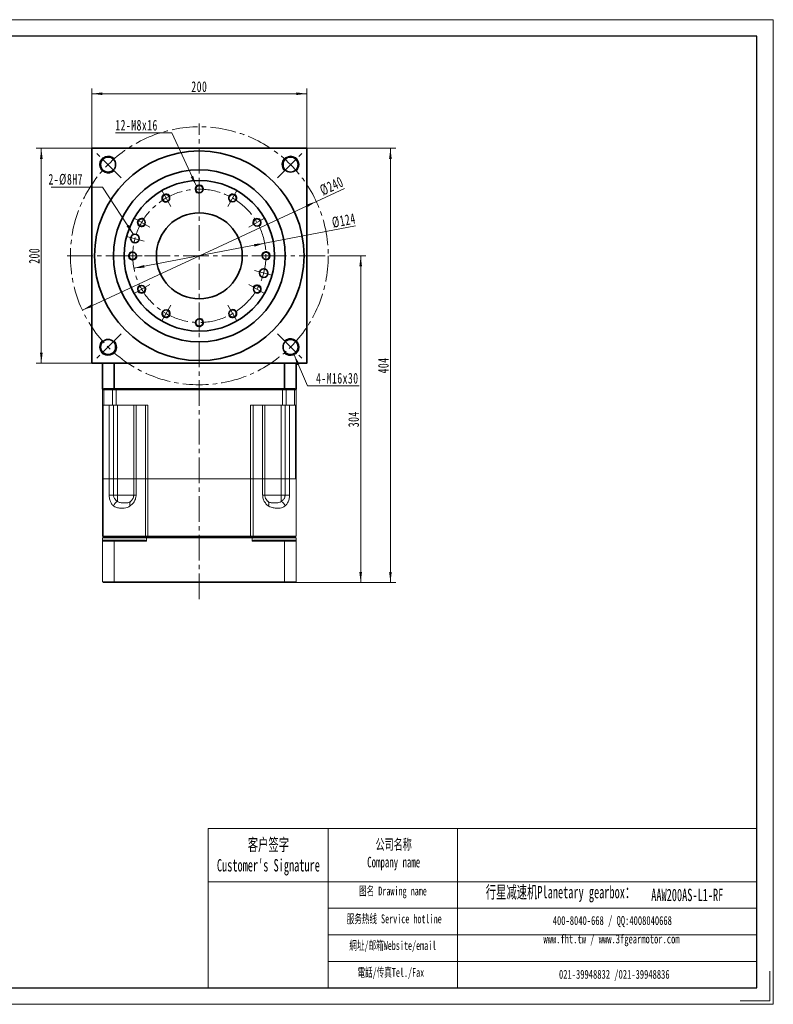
# Model space of a CAD drawing. Header units: millimetres. Extents: x 1279 to 2575, y -336 to 638.
# Tile 3 of 3: x 1873 to 2575, y -336 to 580. Entities that reach past the tile are written whole.
import ezdxf

# ---------------------------------------------------------------- set-up
doc = ezdxf.new("R2010")
doc.units = ezdxf.units.MM
doc.header["$LTSCALE"] = 2
doc.linetypes.add('点画线', pattern=[18, 12, -2, 2, -2])
doc.layers.get('0').update_dxf_attribs({"lineweight": 18})
for name, color, linetype, lineweight in [('7标注层', 4, 'Continuous', 18), ('SLD-0', 7, 'Continuous', 18), ('中心线层', 1, '点画线', 18), ('图框_外框线', 7, 'Continuous', 18), ('尺寸线层', 3, 'Continuous', 18), ('粗实线', 7, 'Continuous', 50), ('粗实线层', 7, 'Continuous', 35)]:
    doc.layers.add(name, color=color, linetype=linetype, lineweight=lineweight)
doc.styles.add('SLDTEXTSTYLE4', font='txt', dxfattribs={"width": 0.611111})
doc.styles.get("Standard").update_dxf_attribs({"font": 'txt', "width": 0.707})
doc.styles.add('标准', font='txt', dxfattribs={"width": 0.667})
doc.dimstyles.new('a4-1-1.5', dxfattribs={"dimtxt": 4.5, "dimasz": 4.5, "dimexe": 2.25, "dimexo": 0, "dimgap": 0.75, "dimtad": 1, "dimdec": 3, "dimdsep": 46, "dimtxsty": '标准', "dimblk": '_CAXARROW', "dimcen": 0, "dimdle": 6, "dimazin": 2, "dimtfac": 0.707107, "dimtdec": 3, "dimtix": 1, "dimtmove": 2, "dimatfit": 3, "dimfxl": 0, "dimfrac": 2, "dimtolj": 1, "dimtzin": 0, "dimarcsym": 0})

# ---------------------------------------------------------------- blocks, each defined once
blk = doc.blocks.new('*X31')
at = {"layer": '尺寸线层', "linetype": 'Continuous'}
for points in [[(1940.55, 511.22), (1950.45, 512.46), (1950.45, 509.99)], [(2140.55, 511.22), (2130.65, 512.46), (2130.65, 509.99)]]:
    blk.add_hatch(color=0, dxfattribs=at).paths.add_polyline_path(points, flags=0)
at = {"layer": '尺寸线层', "color": 0, "linetype": 'Continuous'}
for p, q in [((1940.55, 460.45), (1940.55, 516.17)), ((2140.55, 460.45), (2140.55, 516.17)), ((1940.55, 511.22), (2140.55, 511.22))]:
    blk.add_line(p, q, dxfattribs=at)
at = {"layer": '尺寸线层', "color": 0, "insert": (2040.55, 517.74), "char_height": 9.9, "width": 28.1447, "attachment_point": 5, "line_spacing_factor": 1.15057, "style": '标准'}
blk.add_mtext('\\T1.1;200', dxfattribs=at)
blk = doc.blocks.new('_CAXARROW')
blk.add_hatch(color=0).paths.add_polyline_path([(0, 0), (-1, 0.125), (-1, -0.125)], flags=0)
blk = doc.blocks.new('*X32')
at = {"layer": '尺寸线层', "linetype": 'Continuous'}
for points in [[(1893.54, 460.45), (1892.3, 450.55), (1894.78, 450.55)], [(1893.54, 260.45), (1892.3, 270.35), (1894.78, 270.35)]]:
    blk.add_hatch(color=0, dxfattribs=at).paths.add_polyline_path(points, flags=0)
at = {"layer": '尺寸线层', "color": 0, "linetype": 'Continuous'}
for p, q in [((1940.55, 460.45), (1888.59, 460.45)), ((1893.54, 260.45), (1893.54, 460.45)), ((1940.55, 260.45), (1888.59, 260.45))]:
    blk.add_line(p, q, dxfattribs=at)
at = {"layer": '尺寸线层', "color": 0, "insert": (1887.02, 360.45), "char_height": 9.9, "width": 28.1447, "attachment_point": 5, "rotation": 90, "line_spacing_factor": 1.15057, "style": '标准'}
blk.add_mtext('\\T1.1;200', dxfattribs=at)
blk = doc.blocks.new('*X33')
at = {"layer": '尺寸线层', "linetype": 'Continuous'}
blk.add_hatch(color=0, dxfattribs=at).paths.add_polyline_path([(42.08, -44.07), (35.64, -36.46), (37.71, -35.11)], flags=0)
at = {"layer": '尺寸线层', "color": 0}
for p, q in [((13.31, 0), (0, 0)), ((0, 0), (0, 0)), ((0, 0), (-34.44, 0))]:
    blk.add_line(p, q, dxfattribs=at)
at = {"layer": '尺寸线层', "color": 0, "linetype": 'Continuous'}
blk.add_line((42.08, -44.07), (13.31, 0), dxfattribs=at)
at = {"layer": '尺寸线层', "color": 0, "insert": (-4.95, 1.98), "char_height": 9.9, "width": 58.9895, "attachment_point": 9, "line_spacing_factor": 1.15057, "style": '标准'}
blk.add_mtext('\\T1.1;2-%%C8H7', dxfattribs=at)
blk = doc.blocks.new('*X34')
at = {"layer": '尺寸线层', "linetype": 'Continuous'}
blk.add_hatch(color=0, dxfattribs=at).paths.add_polyline_path([(30.89, -49.56), (25.62, -41.09), (27.87, -40.05)], flags=0)
at = {"layer": '尺寸线层', "color": 0}
for p, q in [((0, 0), (-44.22, 0)), ((8.02, 0), (0, 0)), ((0, 0), (0, 0))]:
    blk.add_line(p, q, dxfattribs=at)
at = {"layer": '尺寸线层', "color": 0, "linetype": 'Continuous'}
blk.add_line((30.89, -49.56), (8.02, 0), dxfattribs=at)
at = {"layer": '尺寸线层', "color": 0, "insert": (-4.95, 1.98), "char_height": 9.9, "width": 78.5499, "attachment_point": 9, "line_spacing_factor": 1.15057, "style": '标准'}
blk.add_mtext('\\T1.1;12-M8x16', dxfattribs=at)
blk = doc.blocks.new('*X35')
at = {"layer": '尺寸线层', "linetype": 'Continuous'}
for points in [[(2101.45, 372.07), (2091.96, 369), (2091.49, 371.43)], [(1979.64, 348.84), (1989.6, 349.47), (1989.14, 351.91)]]:
    blk.add_hatch(color=0, dxfattribs=at).paths.add_polyline_path(points, flags=0)
at = {"layer": '尺寸线层', "color": 0, "linetype": 'Continuous'}
blk.add_line((2185.96, 388.19), (1979.64, 348.84), dxfattribs=at)
at = {"layer": '尺寸线层', "color": 0, "insert": (2174.99, 393.2), "char_height": 9.9, "width": 39.3557, "attachment_point": 5, "rotation": 10.79811, "line_spacing_factor": 1.15057, "style": '标准'}
blk.add_mtext('\\T1.1;%%C124', dxfattribs=at)
blk = doc.blocks.new('*X36')
at = {"layer": '尺寸线层', "linetype": 'Continuous'}
for points in [[(2149.39, 410.98), (2140.93, 405.69), (2139.89, 407.93)], [(1931.7, 309.92), (1941.2, 312.97), (1940.16, 315.21)]]:
    blk.add_hatch(color=0, dxfattribs=at).paths.add_polyline_path(points, flags=0)
at = {"layer": '尺寸线层', "color": 0, "linetype": 'Continuous'}
blk.add_line((2175.49, 423.1), (1931.7, 309.92), dxfattribs=at)
at = {"layer": '尺寸线层', "color": 0, "insert": (2163.69, 425.32), "char_height": 9.9, "width": 39.0622, "attachment_point": 5, "rotation": 24.90217, "line_spacing_factor": 1.15057, "style": '标准'}
blk.add_mtext('\\T1.1;%%C240', dxfattribs=at)
blk = doc.blocks.new('*X37')
at = {"layer": '尺寸线层', "linetype": 'Continuous'}
blk.add_hatch(color=0, dxfattribs=at).paths.add_polyline_path([(-15.45, 28.83), (-10.39, 20.23), (-12.66, 19.25)], flags=0)
at = {"layer": '尺寸线层', "color": 0, "linetype": 'Continuous'}
blk.add_line((-15.45, 28.83), (-3, 0), dxfattribs=at)
at = {"layer": '尺寸线层', "color": 0}
for p, q in [((-3, 0), (0, 0)), ((0, 0), (45, 0)), ((0, 0), (0, 0))]:
    blk.add_line(p, q, dxfattribs=at)
at = {"layer": '尺寸线层', "color": 0, "insert": (4.95, 1.98), "char_height": 9.9, "width": 80.0907, "attachment_point": 7, "line_spacing_factor": 1.15057, "style": '标准'}
blk.add_mtext('\\T1.1;4-M16x30', dxfattribs=at)
blk = doc.blocks.new('*X43')
at = {"layer": '尺寸线层', "linetype": 'Continuous'}
for points in [[(2218.36, 460.45), (2217.12, 450.55), (2219.59, 450.55)], [(2218.36, 56.45), (2217.12, 66.35), (2219.59, 66.35)]]:
    blk.add_hatch(color=0, dxfattribs=at).paths.add_polyline_path(points, flags=0)
at = {"layer": '尺寸线层', "color": 0, "linetype": 'Continuous'}
for p, q in [((2140.55, 460.45), (2223.31, 460.45)), ((2218.36, 56.45), (2218.36, 460.45)), ((2129.75, 56.45), (2223.31, 56.45))]:
    blk.add_line(p, q, dxfattribs=at)
at = {"layer": '尺寸线层', "color": 0, "insert": (2211.84, 258.45), "char_height": 9.9, "width": 28.7317, "attachment_point": 5, "rotation": 90, "line_spacing_factor": 1.15057, "style": '标准'}
blk.add_mtext('\\T1.1;404', dxfattribs=at)
blk = doc.blocks.new('*X44')
at = {"layer": '尺寸线层', "linetype": 'Continuous'}
for points in [[(2190.67, 360.45), (2191.91, 350.55), (2189.43, 350.55)], [(2190.67, 56.45), (2191.91, 66.35), (2189.43, 66.35)]]:
    blk.add_hatch(color=0, dxfattribs=at).paths.add_polyline_path(points, flags=0)
at = {"layer": '尺寸线层', "color": 0, "linetype": 'Continuous'}
for p, q in [((2163.55, 360.45), (2195.62, 360.45)), ((2190.67, 360.45), (2190.67, 56.45)), ((2129.75, 56.45), (2195.62, 56.45))]:
    blk.add_line(p, q, dxfattribs=at)
at = {"layer": '尺寸线层', "color": 0, "insert": (2184.15, 208.45), "char_height": 9.9, "width": 28.2915, "attachment_point": 5, "rotation": 90, "line_spacing_factor": 1.15057, "style": '标准'}
blk.add_mtext('\\T1.1;304', dxfattribs=at)

msp = doc.modelspace()

# ---------------------------------------------------------------- linework, layer by layer
at = {"color": 7, "linetype": 'Continuous', "lineweight": 15}
for p, q in [((1951.3466, 236.4509), (1950.5466, 235.6509)), ((1951.851, 235.6509), (1950.5466, 235.6509)), ((1950.5466, 221.4509), (1950.5466, 235.6509)), ((1951.3466, 236.4509), (1952.4423, 236.4509)), ((1951.851, 235.6509), (1952.4423, 236.4509)), ((1959.7191, 235.6509), (1951.851, 235.6509)), ((1951.851, 235.6509), (1951.851, 221.4509)), ((1952.4423, 236.4509), (1960.258, 236.4509)), ((1959.7191, 235.6509), (1960.258, 236.4509)), ((1959.7191, 221.4509), (1959.7191, 235.6509)), ((1963.0869, 235.6509), (1959.7191, 235.6509)), ((1960.258, 236.4509), (1963.0869, 236.4509)), ((1963.0869, 235.6509), (1963.0869, 236.4509)), ((1963.0869, 236.4509), (2118.0063, 236.4509)), ((1963.0869, 235.6509), (1963.0869, 221.4509)), ((2118.0063, 235.6509), (1963.0869, 235.6509)), ((2118.0063, 235.6509), (2118.0063, 236.4509)), ((2118.0063, 236.4509), (2120.8352, 236.4509)), ((2118.0063, 221.4509), (2118.0063, 235.6509)), ((2121.3741, 235.6509), (2118.0063, 235.6509)), ((2121.3741, 235.6509), (2120.8352, 236.4509)), ((2120.8352, 236.4509), (2128.651, 236.4509)), ((2121.3741, 235.6509), (2121.3741, 221.4509)), ((2129.2423, 235.6509), (2121.3741, 235.6509)), ((2129.2423, 235.6509), (2128.651, 236.4509)), ((2128.651, 236.4509), (2129.7466, 236.4509)), ((2129.2423, 221.4509), (2129.2423, 235.6509)), ((2130.5466, 235.6509), (2129.2423, 235.6509)), ((2130.5466, 235.6509), (2129.7466, 236.4509)), ((2130.5466, 235.6509), (2130.5466, 221.4509)), ((1951.851, 221.4509), (1950.5466, 221.4509)), ((1950.5466, 152.9509), (1950.5466, 221.4509)), ((1951.1876, 221.4509), (1951.1876, 152.9509)), ((1951.851, 221.4509), (1959.7191, 221.4509)), ((1956.6501, 152.9509), (1956.6501, 221.4509)), ((1963.0869, 221.4509), (1959.7191, 221.4509)), ((1960.7426, 221.4509), (1960.7426, 152.9509)), ((1992.7842, 221.4509), (1963.0869, 221.4509)), ((1964.5326, 221.4509), (1964.5326, 152.9509)), ((1979.5326, 152.9509), (1979.5326, 221.4509)), ((1981.6601, 221.4509), (1981.6601, 152.9509)), ((1990.3348, 152.9509), (1990.3348, 221.4509)), ((1992.7842, 221.4509), (1992.7842, 152.9509)), ((2118.0063, 221.4509), (2088.309, 221.4509)), ((2088.309, 152.9509), (2088.309, 221.4509)), ((2090.7584, 221.4509), (2090.7584, 152.9509)), ((2099.4331, 152.9509), (2099.4331, 221.4509)), ((2101.5606, 221.4509), (2101.5606, 152.9509)), ((2116.5606, 221.4509), (2116.5606, 152.9509)), ((2121.3741, 221.4509), (2118.0063, 221.4509)), ((2120.3506, 152.9509), (2120.3506, 221.4509)), ((2121.3741, 221.4509), (2129.2423, 221.4509)), ((2124.4432, 221.4509), (2124.4432, 152.9509)), ((2130.5466, 221.4509), (2129.2423, 221.4509)), ((2129.9056, 152.9509), (2129.9056, 221.4509)), ((2130.5466, 221.4509), (2130.5466, 152.9509)), ((1950.5466, 99.7509), (1950.5466, 152.9509)), ((1950.5466, 152.9509), (1951.1876, 152.9509)), ((1951.1876, 152.9509), (1950.5466, 152.9509)), ((1951.1876, 152.9509), (1951.1876, 99.7509)), ((1951.1876, 152.9509), (1956.6501, 152.9509)), ((1956.6501, 152.9509), (1951.1876, 152.9509)), ((1956.6501, 137.9509), (1956.6501, 152.9509)), ((1956.6501, 152.9509), (1960.7426, 152.9509)), ((1960.7426, 152.9509), (1956.6501, 152.9509)), ((1960.7426, 152.9509), (1960.7426, 137.9509)), ((1964.5326, 152.9509), (1960.7426, 152.9509)), ((1960.7426, 152.9509), (1964.5326, 152.9509)), ((1964.5326, 137.9509), (1964.5326, 152.9509)), ((1979.5326, 152.9509), (1964.5326, 152.9509)), ((1964.5326, 152.9509), (1979.5326, 152.9509)), ((1979.5326, 137.9509), (1979.5326, 152.9509)), ((1979.5326, 152.9509), (1981.6601, 152.9509)), ((1981.6601, 152.9509), (1979.5326, 152.9509)), ((1981.6601, 152.9509), (1981.6601, 137.9509)), ((1981.6601, 152.9509), (1990.3348, 152.9509)), ((1990.3348, 152.9509), (1981.6601, 152.9509)), ((1990.3348, 99.7509), (1990.3348, 152.9509)), ((1990.3348, 152.9509), (1992.7842, 152.9509)), ((1992.7842, 152.9509), (1990.3348, 152.9509)), ((1992.7842, 152.9509), (1992.7842, 99.7509)), ((1992.7842, 152.9509), (2088.309, 152.9509)), ((2088.309, 152.9509), (1992.7842, 152.9509)), ((2088.309, 99.7509), (2088.309, 152.9509)), ((2088.309, 152.9509), (2090.7584, 152.9509)), ((2090.7584, 152.9509), (2088.309, 152.9509)), ((2090.7584, 152.9509), (2090.7584, 99.7509)), ((2090.7584, 152.9509), (2099.4331, 152.9509)), ((2099.4331, 152.9509), (2090.7584, 152.9509)), ((2099.4331, 137.9509), (2099.4331, 152.9509)), ((2099.4331, 152.9509), (2101.5606, 152.9509)), ((2101.5606, 152.9509), (2099.4331, 152.9509)), ((2101.5606, 152.9509), (2101.5606, 137.9509)), ((2116.5606, 152.9509), (2101.5606, 152.9509)), ((2101.5606, 152.9509), (2116.5606, 152.9509)), ((2116.5606, 137.9509), (2116.5606, 152.9509)), ((2120.3506, 152.9509), (2116.5606, 152.9509)), ((2116.5606, 152.9509), (2120.3506, 152.9509)), ((2120.3506, 137.9509), (2120.3506, 152.9509)), ((2120.3506, 152.9509), (2124.4432, 152.9509)), ((2124.4432, 152.9509), (2120.3506, 152.9509)), ((2124.4432, 152.9509), (2124.4432, 137.9509)), ((2124.4432, 152.9509), (2130.5466, 152.9509)), ((2129.9056, 152.9509), (2124.4432, 152.9509)), ((2130.5466, 99.7509), (2130.5466, 152.9509)), ((1956.6501, 137.9509), (1960.7426, 137.9509)), ((1960.7426, 137.9509), (1964.5326, 137.9509)), ((1964.5326, 137.9509), (1979.5326, 137.9509)), ((1964.5326, 137.9509), (1964.5326, 131.9311)), ((1981.6601, 137.9509), (1979.5326, 137.9509)), ((2099.4331, 137.9509), (2101.5606, 137.9509)), ((2101.5606, 137.9509), (2116.5606, 137.9509)), ((2116.5606, 137.9509), (2116.5606, 131.9311)), ((2116.5606, 137.9509), (2120.3506, 137.9509)), ((2124.4432, 137.9509), (2120.3506, 137.9509)), ((1950.5466, 99.7509), (1951.1876, 99.7509)), ((1950.5466, 99.7509), (1951.3466, 98.9509)), ((1950.5466, 98.1509), (1950.5466, 95.1509)), ((1991.4931, 98.1509), (1950.5466, 98.1509)), ((1950.5466, 95.1509), (1950.5466, 57.2509)), ((1961.1741, 95.1509), (1950.5466, 95.1509)), ((1951.1876, 99.7509), (1990.3348, 99.7509)), ((1951.1876, 99.7509), (1951.8851, 98.9509)), ((1951.3466, 98.9509), (1991.6973, 98.9509)), ((1951.3466, 95.9509), (1961.477, 95.9509)), ((1990.7267, 98.9509), (1951.8851, 98.9509)), ((1961.1741, 57.2509), (1961.1741, 95.1509)), ((1991.4931, 95.1509), (1961.1741, 95.1509)), ((1961.477, 95.9509), (1990.0529, 95.9509)), ((1990.3348, 99.7509), (1992.7842, 99.7509)), ((1990.3348, 99.7509), (1990.7267, 98.9509)), ((1991.4931, 95.1509), (1991.4931, 98.1509)), ((2089.6001, 98.1509), (1991.4931, 98.1509)), ((1991.6973, 98.9509), (2089.3959, 98.9509)), ((1992.7842, 99.7509), (2088.309, 99.7509)), ((1992.7842, 99.7509), (1992.7842, 98.9509)), ((2088.309, 98.9509), (1992.7842, 98.9509)), ((2088.309, 99.7509), (2090.7584, 99.7509)), ((2088.309, 98.9509), (2088.309, 99.7509)), ((2089.3959, 98.9509), (2129.7466, 98.9509)), ((2089.6001, 98.1509), (2089.6001, 95.1509)), ((2130.5466, 98.1509), (2089.6001, 98.1509)), ((2119.9191, 95.1509), (2089.6001, 95.1509)), ((2090.3665, 98.9509), (2090.7584, 99.7509)), ((2129.7466, 98.9509), (2090.3665, 98.9509)), ((2090.7584, 99.7509), (2130.5466, 99.7509)), ((2091.0403, 95.9509), (2119.6162, 95.9509)), ((2119.6162, 95.9509), (2129.7466, 95.9509)), ((2119.9191, 95.1509), (2119.9191, 57.2509)), ((2130.5466, 95.1509), (2119.9191, 95.1509)), ((2130.5466, 95.1509), (2130.5466, 98.1509)), ((2130.5466, 57.2509), (2130.5466, 95.1509)), ((1950.5466, 57.2509), (1961.1741, 57.2509)), ((1961.477, 56.4509), (1951.3466, 56.4509)), ((1961.1741, 57.2509), (2119.9191, 57.2509)), ((2119.6162, 56.4509), (1961.477, 56.4509)), ((2129.7466, 56.4509), (2119.6162, 56.4509)), ((2119.9191, 57.2509), (2130.5466, 57.2509))]:
    msp.add_line(p, q, dxfattribs=at)
msp.add_line((2160.4607, -172.3459), (2160.4607, -320.3917))
for centre, radius, start, end in [((1967.1901, 125.45), 7.0047, 112.2952665, 159.3718253), ((1979.1307, 129.8242), 3.3657, 141.2467564, 214.5020006), ((2101.9625, 129.8242), 3.3657, 325.4979994, 38.7532436), ((2113.9032, 125.45), 7.0047, 20.6281747, 67.7047335), ((2040.5466, 185.1509), 102.5, 240.4869949, 241.4078774), ((2040.5466, 185.1509), 102.5, 298.5921226, 299.5130051)]:
    msp.add_arc(centre, radius, start, end, dxfattribs=at)
for points, knots in [([(1960.6345, 127.9178), (1960.3795, 128.1568), (1959.7734, 128.7247), (1958.9163, 129.822), (1958.1122, 131.1943), (1957.4725, 132.728), (1957.0062, 134.3741), (1956.7082, 136.1343), (1956.6694, 137.3455), (1956.6501, 137.9509)], [0, 0, 0, 0, 1.25141625, 2.97427121, 4.69583669, 6.30778862, 7.91856099, 9.5177262, 11.11631517, 11.11631517, 11.11631517, 11.11631517]), ([(1960.7426, 137.9509), (1960.7928, 137.3215), (1960.8514, 136.5863), (1961.307, 135.2053), (1962.128, 133.7615), (1963.4142, 132.5937), (1964.2913, 132.074), (1964.5326, 131.9311)], [0, 0, 0, 0, 1.7180794, 2.00681349, 4.12606595, 6.54573143, 7.46399079, 7.46399079, 7.46399079, 7.46399079]), ([(1981.6601, 137.9509), (1981.6535, 137.6546), (1981.6318, 136.6897), (1981.358, 135.0764), (1980.7351, 133.2041), (1979.8332, 131.5116), (1978.4373, 129.5952), (1977.172, 128.5749), (1976.357, 127.9178)], [0, 0, 0, 0, 0.83100156, 2.70515334, 4.58063208, 6.47071414, 8.36263912, 11.78658051, 11.78658051, 11.78658051, 11.78658051]), ([(1976.506, 131.9311), (1976.9658, 132.3179), (1977.6641, 132.9053), (1978.4772, 134.0649), (1979.066, 135.2171), (1979.402, 136.3881), (1979.5204, 137.3702), (1979.5289, 137.773), (1979.5326, 137.9509)], [0, 0, 0, 0, 2.17534723, 3.30338679, 4.42914988, 5.95037081, 6.52705842, 6.98357783, 6.98357783, 6.98357783, 6.98357783]), ([(2104.7362, 127.9178), (2104.4164, 128.1568), (2103.6562, 128.7247), (2102.5414, 129.822), (2101.4673, 131.1943), (2100.5901, 132.728), (2099.9384, 134.3741), (2099.5163, 136.1343), (2099.4608, 137.3455), (2099.4331, 137.9509)], [0, 0, 0, 0, 1.32730253, 3.15463196, 4.98059372, 6.69029493, 8.39874505, 10.09488414, 11.79041206, 11.79041206, 11.79041206, 11.79041206]), ([(2101.5606, 137.9509), (2101.6037, 137.3215), (2101.654, 136.5863), (2102.0391, 135.2053), (2102.7237, 133.7615), (2103.7455, 132.5937), (2104.4056, 132.074), (2104.5872, 131.9311)], [0, 0, 0, 0, 1.60705195, 1.87712717, 3.85942717, 6.1227266, 6.98164529, 6.98164529, 6.98164529, 6.98164529]), ([(2116.5606, 131.9311), (2117.1651, 132.3179), (2118.0831, 132.9053), (2119.0888, 134.0649), (2119.802, 135.2171), (2120.1976, 136.3881), (2120.3363, 137.3702), (2120.3463, 137.773), (2120.3506, 137.9509)], [0, 0, 0, 0, 2.3258383, 3.53191591, 4.73555957, 6.36201895, 6.97860195, 7.46670349, 7.46670349, 7.46670349, 7.46670349]), ([(2124.4432, 137.9509), (2124.4385, 137.6546), (2124.4232, 136.6897), (2124.2311, 135.0764), (2123.7882, 133.2041), (2123.1331, 131.5116), (2122.0984, 129.5952), (2121.1011, 128.5749), (2120.4587, 127.9178)], [0, 0, 0, 0, 0.78341873, 2.55025728, 4.31834682, 6.10020348, 7.88379756, 11.11168535, 11.11168535, 11.11168535, 11.11168535]), ([(1964.5326, 131.9311), (1964.6461, 131.8563), (1965.1805, 131.5045), (1966.2425, 131.0708), (1968.3109, 130.6523), (1970.6396, 130.5708), (1972.9318, 130.6556), (1974.7612, 130.9048), (1975.9454, 131.6014), (1976.506, 131.9311)], [0, 0, 0, 0, 0.37086152, 1.74660437, 3.15894507, 6.23308277, 8.36767356, 10.52459019, 12.4631246, 12.4631246, 12.4631246, 12.4631246]), ([(2104.5872, 131.9311), (2104.6923, 131.8563), (2105.1872, 131.5045), (2106.113, 131.0708), (2107.8244, 130.6523), (2109.8427, 130.5708), (2112.362, 130.6556), (2114.6149, 130.9048), (2115.9355, 131.6014), (2116.5606, 131.9311)], [0, 0, 0, 0, 0.37081941, 1.74640602, 3.15858632, 6.2323749, 8.36672328, 10.52339495, 12.46170921, 12.46170921, 12.46170921, 12.46170921]), ([(1976.357, 127.9178), (1975.8918, 127.62), (1974.9609, 127.0243), (1973.0738, 126.2677), (1970.7426, 125.7773), (1968.3262, 125.6764), (1966.2508, 125.743), (1964.458, 125.988), (1962.7114, 126.5267), (1961.4376, 127.2422), (1960.7821, 127.7936), (1960.6345, 127.9178)], [0, 0, 0, 0, 1.45520559, 2.91154067, 5.61681055, 8.32949888, 10.21171253, 12.09272918, 14.08851505, 16.08034811, 16.65956975, 16.65956975, 16.65956975, 16.65956975]), ([(2120.4587, 127.9178), (2120.0811, 127.62), (2119.3256, 127.0243), (2117.7235, 126.2677), (2115.6336, 125.7773), (2113.3058, 125.6764), (2111.1764, 125.743), (2109.243, 125.988), (2107.2553, 126.5267), (2105.7318, 127.2422), (2104.9192, 127.7936), (2104.7362, 127.9178)], [0, 0, 0, 0, 1.45519647, 2.91152242, 5.61677535, 8.32944667, 10.21164853, 12.09265338, 14.08842675, 16.08024732, 16.65946534, 16.65946534, 16.65946534, 16.65946534])]:
    msp.add_open_spline(points, degree=3, knots=knots, dxfattribs=at)
for points in [[(1950.5466, 98.1509), (1951.3466, 98.9509)], [(1951.3466, 95.9509), (1950.5466, 95.1509)], [(1961.477, 95.9509), (1961.1741, 95.1509)], [(1991.4931, 98.1509), (1991.6973, 98.9509)], [(2089.3959, 98.9509), (2089.6001, 98.1509)], [(2119.9191, 95.1509), (2119.6162, 95.9509)], [(2129.7466, 98.9509), (2130.5466, 99.7509)], [(2129.7466, 98.9509), (2130.5466, 98.1509)], [(2130.5466, 95.1509), (2129.7466, 95.9509)], [(1950.5466, 57.2509), (1951.3466, 56.4509)], [(1961.477, 56.4509), (1961.1741, 57.2509)], [(2119.6162, 56.4509), (2119.9191, 57.2509)], [(2129.7466, 56.4509), (2130.5466, 57.2509)]]:
    msp.add_open_spline(points, degree=1, dxfattribs=at)
at = {"layer": '7标注层', "color": 0}
msp.add_line((2048.7833, -172.3459), (2048.7833, -320.3663), dxfattribs=at)
at = {"layer": '中心线层'}
for p, q in [((2040.5466, 40.932), (2040.5466, 483.4509)), ((1967.8622, 433.1353), (1944.4901, 456.5074)), ((2113.231, 433.1353), (2136.6031, 456.5074)), ((2040.5466, 430.4509), (2040.5466, 413.5618)), ((2005.5466, 421.0727), (2013.9912, 406.4463)), ((2075.5466, 421.0727), (2067.102, 406.4463)), ((1979.9248, 395.4509), (1994.5513, 387.0064)), ((2101.1684, 395.4509), (2086.5419, 387.0064)), ((1972.9318, 378.5683), (1989.2455, 374.197)), ((1917.5466, 360.4509), (2163.5466, 360.4509)), ((1970.5466, 360.4509), (1987.4358, 360.4509)), ((2110.5466, 360.4509), (2093.6574, 360.4509)), ((2108.1614, 342.3336), (2091.8477, 346.7048)), ((1979.9248, 325.4509), (1994.5513, 333.8955)), ((2101.1684, 325.4509), (2086.5419, 333.8955)), ((2005.5466, 299.8292), (2013.9912, 314.4556)), ((2075.5466, 299.8292), (2067.102, 314.4556)), ((2040.5466, 290.4509), (2040.5466, 307.3401)), ((1967.8622, 287.7665), (1944.4901, 264.3945)), ((2113.231, 287.7665), (2136.6031, 264.3945))]:
    msp.add_line(p, q, dxfattribs=at)
for radius in [120, 62]:
    msp.add_circle((2040.5466, 360.4509), radius, dxfattribs=at)
at = {"layer": '图框_外框线'}
for p, q in [((2048.7833, -172.3459), (2160.4607, -172.3459)), ((2160.4607, -172.3459), (2160.4607, -320.3663)), ((2160.4607, -172.3459), (2559.1811, -172.3459)), ((2280.7856, -172.3459), (2280.7856, -320.3663)), ((2048.7833, -221.7404), (2160.4607, -221.7404)), ((2160.4607, -221.7404), (2559.1811, -221.7404)), ((2160.4607, -246.4377), (2559.1811, -246.4377)), ((2160.4607, -271.135), (2559.1811, -271.135)), ((2160.4607, -295.8322), (2559.1811, -295.8322))]:
    msp.add_line(p, q, dxfattribs=at)
at = {"layer": '图框_外框线', "color": 3}
msp.add_lwpolyline([(1279.4257, -335.7851), (2574.5998, -335.7851), (2574.5998, 580.0881), (1279.4257, 580.0881)], close=True, dxfattribs=at)
at = {"layer": '图框_外框线', "color": 3, "lineweight": 25}
msp.add_lwpolyline([(1356.5194, -320.3663), (2559.1811, -320.3663), (2559.1811, 564.6693), (1356.5194, 564.6693)], close=True, dxfattribs=at)
at = {"layer": '图框_外框线', "color": 3}
msp.add_lwpolyline([(2571.5161, -304.9476), (2571.5161, -332.7013), (2543.7624, -332.7013)], dxfattribs=at)
at = {"layer": '粗实线', "color": 0}
msp.add_line((1951.5466, 236.4509), (2129.5466, 236.4509), dxfattribs=at)
at = {"layer": '粗实线层'}
for p, q in [((1950.5466, 236.4509), (1950.5466, 260.4509)), ((1961.1741, 236.4509), (1961.1741, 260.4509)), ((2119.9191, 236.4509), (2119.9191, 260.4509)), ((2130.5466, 236.4509), (2130.5466, 260.4509)), ((2130.5466, 236.4509), (1950.5466, 236.4509)), ((1950.5466, 236.4509), (2130.5466, 236.4509))]:
    msp.add_line(p, q, dxfattribs=at)
msp.add_lwpolyline([(1940.5466, 260.4509), (1940.5466, 460.4509), (2140.5466, 460.4509), (2140.5466, 260.4509)], close=True, dxfattribs=at)
for centre, radius in [((2040.5466, 360.4509), 97.5), ((1955.6938, 445.3038), 7), ((2125.3994, 445.3038), 7), ((2040.5466, 360.4509), 80), ((2040.5466, 360.4509), 70), ((2040.5466, 422.4509), 3.4), ((2009.5466, 414.1445), 3.4), ((2071.5466, 414.1445), 3.4), ((1986.853, 391.4509), 3.4), ((2040.5466, 360.4509), 40), ((2094.2402, 391.4509), 3.4), ((1980.6592, 376.4977), 4), ((1978.5466, 360.4509), 3.4), ((2102.5466, 360.4509), 3.4), ((2100.434, 344.4042), 4), ((1986.853, 329.4509), 3.4), ((2094.2402, 329.4509), 3.4), ((2009.5466, 306.7574), 3.4), ((2071.5466, 306.7574), 3.4), ((2040.5466, 298.4509), 3.4), ((1955.6938, 275.5981), 7), ((2125.3994, 275.5981), 7)]:
    msp.add_circle(centre, radius, dxfattribs=at)
at = {"layer": '粗实线层', "lineweight": 18}
for centre, radius, start, end in [((1955.6938, 445.3038), 8, 43.0897868, 315), ((2125.3994, 445.3038), 8, 313.0897868, 225), ((2040.5466, 422.4509), 4, 358.1514284, 270), ((2009.5466, 414.1445), 4, 28.1514284, 300), ((2071.5466, 414.1445), 4, 328.1514284, 240), ((1986.853, 391.4509), 4, 58.1514284, 330), ((2094.2402, 391.4509), 4, 298.1514284, 210), ((1978.5466, 360.4509), 4, 88.1514284, 360), ((2102.5466, 360.4509), 4, 268.1514284, 180), ((1986.853, 329.4509), 4, 118.1514284, 30), ((2094.2402, 329.4509), 4, 238.1514284, 150), ((2009.5466, 306.7574), 4, 148.1514284, 60), ((2040.5466, 298.4509), 4, 178.1514284, 90), ((2071.5466, 306.7574), 4, 208.1514284, 120), ((1955.6938, 275.5981), 8, 133.0897868, 45), ((2125.3994, 275.5981), 8, 223.0897868, 135)]:
    msp.add_arc(centre, radius, start, end, dxfattribs=at)

# ---------------------------------------------------------------- block references
at = {"layer": '尺寸线层'}
for name, p in [('*X34', (2006.8746, 474.8848)), ('*X33', (1937.1861, 424.3219)), ('*X37', (2144.1995, 239.5041))]:
    msp.add_blockref(name, p, dxfattribs=at)

# ---------------------------------------------------------------- texts
at = {"layer": 'SLD-0', "color": 1, "attachment_point": 2, "style": 'SLDTEXTSTYLE4'}
for s, insert, char_height, width in [("{\\fSimSun|b1|i0|c134|p2;客户签字\\PCustomer's Signature}", (2104.8145, -181.4841), 11.525393, 143.377076), ('{\\fSimSun|b1|i0|c134|p2;公司名称\\PCompany name}', (2221.3863, -182.0959), 9.878908, 127.901016), ('{\\fSimSun|b1|i0|c134|p2;图名 Drawing name}', (2220.711, -226.293), 8.232423, 105.281865), ('{\\fSimSun|b1|i0|c134|p2;  \\H1.1667x;行星减速机Planetary gearbox\\fSimSun|b0|i0|c134|p2;：}', (2372.4809, -225.658), 9.878908, 155.371912), ('{\\fSimSun|b1|i0|c134|p2;AAW200AS-L1-RF}', (2494.5306, -228.2809), 11.525393, 83.875815), ('{\\fSimSun|b1|i0|c134|p2;服务热线 Service hotline}', (2221.8784, -252.1797), 8.232423, 117.294112), ('{\\fSimSun|b1|i0|c134|p2;網址/邮箱Website/email}', (2220.5965, -276.9827), 8.232423, 122.09213), ('{\\fSimSun|b1|i0|c134|p2;電話/传真Tel./Fax}', (2218.7521, -301.9791), 8.232423, 123.560541)]:
    msp.add_mtext(s, dxfattribs=dict(at, insert=insert, char_height=char_height, width=width))
at = {"layer": 'SLD-0', "color": 1, "char_height": 8.232423, "attachment_point": 2}
for s, insert, width in [('{\\fSimSun|b1|i0|c134|p2;400-8040-668 / QQ:4008040668}', (2424.8108, -253.7527), 239.690379), ('{\\fSimSun|b1|i0|c134|p2;www.fht.tw / www.3fgearmotor.com }', (2424.0517, -270.8998), 239.960204), ('{\\fSimSun|b1|i0|c134|p2;021-39948832 /021-39948836 }', (2426.6467, -303.7791), 183.227768)]:
    msp.add_mtext(s, dxfattribs=dict(at, insert=insert, width=width))

# ---------------------------------------------------------------- dimensions: what is measured, and where the dimension line sits
at = {"layer": '尺寸线层'}
dim = msp.add_linear_dim(base=(2140.5466, 511.2238), p1=(1940.5466, 460.4509), p2=(2140.5466, 460.4509), dimstyle='a4-1-1.5', override={"dimsah": 1, "dimtfill": 1, "dimtzin": 0}, dxfattribs=at)
dim.commit()
dim.dimension.update_dxf_attribs({"geometry": '*X31', "text_midpoint": (2040.5466, 517.7413)})
for base, p1, p2, picture, middle in [((1893.5403, 460.4509), (1940.5466, 260.4509), (1940.5466, 460.4509), '*X32', (1887.0228, 360.4509)), ((2218.3557, 460.4509), (2129.7466, 56.4509), (2140.5466, 460.4509), '*X43', (2211.8382, 258.4509)), ((2190.6677, 56.4509), (2163.5466, 360.4509), (2129.7466, 56.4509), '*X44', (2184.1502, 208.4509))]:
    dim = msp.add_linear_dim(base=base, p1=p1, p2=p2, angle=90, dimstyle='a4-1-1.5', override={"dimsah": 1, "dimtfill": 1, "dimtzin": 0}, dxfattribs=at)
    dim.commit()
    dim.dimension.update_dxf_attribs({"geometry": picture, "text_midpoint": middle})
for p1, p2, picture, middle in [((1931.7032, 309.9225), (2149.39, 410.9794), '*X36', (2166.6319, 418.9836)), ((1979.6444, 348.8353), (2101.4488, 372.0666), '*X35', (2176.2967, 386.342))]:
    dim = msp.add_diameter_dim_2p(p1=p1, p2=p2, dimstyle='a4-1-1.5', override={"dimpost": '%%C<>', "dimsah": 1, "dimtfill": 1, "dimtzin": 0}, dxfattribs=at)
    dim.commit()
    dim.dimension.update_dxf_attribs({"geometry": picture, "text_midpoint": middle, "dimtype": 163})

doc.saveas('drawing.dxf')
